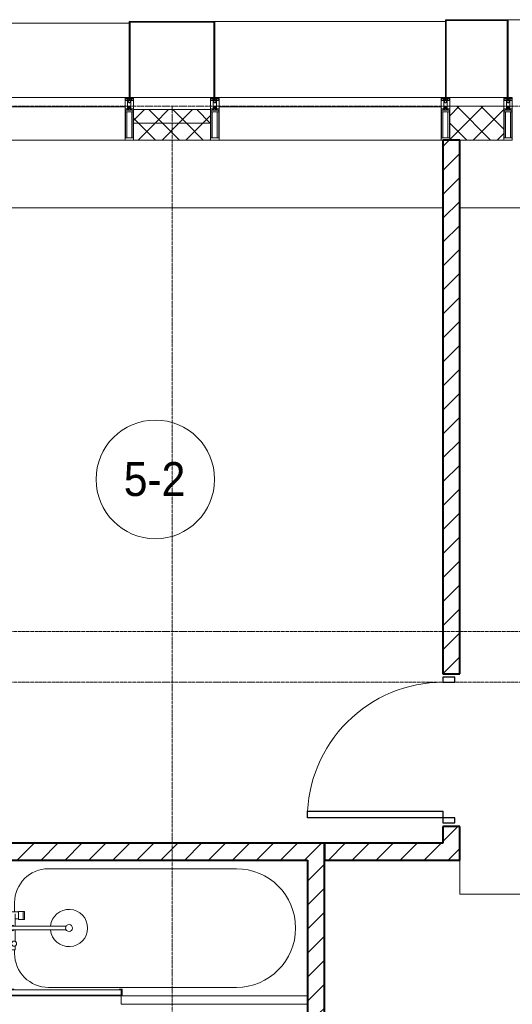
# Model space of a CAD drawing. Header units: millimetres. Extents: x 104173 to 188470, y 7718 to 222239.
# Tile 41 of 50: x 128650 to 131560, y 27800 to 33610. Entities that reach past the tile are written whole.
import ezdxf

# ---------------------------------------------------------------- set-up
doc = ezdxf.new("R2010")
doc.units = ezdxf.units.MM
doc.linetypes.add('ADSK_Линия сетки', pattern=[25, 20, -2.5, 0, -2.5])
doc.linetypes.add('Линия сетки', pattern=[25, 20, -2.5, 0, -2.5])
for name, color, linetype, lineweight in [('Двери', 7, 'Continuous', 18), ('Импосты витража', 7, 'Continuous', 18), ('Колонны', 7, 'Continuous', 18), ('Марки помещений', 7, 'Continuous', 20), ('Мебель', 7, 'Continuous', 18), ('Оси', 7, 'Continuous', 9), ('Панели витража', 7, 'Continuous', 18), ('Перекрытия', 7, 'Continuous', 18), ('Сантехнические приборы', 7, 'Continuous', 18), ('Стены', 7, 'Continuous', 18), ('Стены разрез', 7, 'Continuous', 40), ('Стены штриховка', 7, 'Continuous', 40), ('Элементы узлов', 7, 'Continuous', 18)]:
    doc.layers.add(name, color=color, linetype=linetype, lineweight=lineweight)
doc.styles.add('Arial_2', font='arial.ttf', dxfattribs={"width": 0.9, "height": 200})
pattern_1 = [(45, (0, 0), (-70.71068, 70.71068), [])]
pattern_2 = [(45, (0, 0), (-70.71068, 70.71068), []), (135, (0, 0), (-70.71068, -70.71068), [])]

# ---------------------------------------------------------------- blocks, each defined once
blk = doc.blocks.new('MR_Ванна - Санузел с ванной_1800x800-2638737-МКСС_К4_L22_74_700_')
at = {"layer": 'Сантехнические приборы', "color": 253, "true_color": 0xaaaaaa}
for p, q in [((210, 800.1), (195, 800.1)), ((195, 800.1), (195, 760)), ((195, 760), (210, 760)), ((200, 765), (200, 795.1)), ((200, 795.1), (210, 795.1)), ((200, 795.1), (200, 765)), ((895, 795.1), (200, 795.1)), ((210, 765), (200, 765)), ((200, 765), (895, 765)), ((210, 795.1), (210, 800.1)), ((210, 800), (885, 800)), ((210, 760), (210, 765)), ((895, 765), (835, 765)), ((835, 765), (835, 760)), ((835, 760), (900, 760)), ((900, 800), (885, 800)), ((885, 800), (885, 795.1)), ((885, 795.1), (895, 795.1)), ((895, 795.1), (895, 765)), ((895, 765), (895, 795.1)), ((900, 760), (900, 800)), ((900, 760), (900, 509.8)), ((630, 750), (-480, 750)), ((826.3, 529.1), (858, 529.1)), ((826.3, 505.7), (826.3, 529.1)), ((830, 529.1), (830, 550)), ((858, 529.1), (858, 411.3)), ((826.3, 411.3), (826.3, 478.7)), ((858, 493.3), (866, 493.3)), ((858, 466.4), (858, 493.3)), ((866, 466.4), (858, 466.4)), ((866, 496), (880, 496)), ((866, 464), (866, 496)), ((866, 493.3), (866, 466.4)), ((880, 509.8), (900, 509.8)), ((880, 450), (880, 509.8)), ((880, 496), (880, 464)), ((900, 509.8), (900, 450)), ((524.9, 411.3), (880, 411.3)), ((880, 464), (866, 464)), ((900, 450), (880, 450)), ((880, 411.3), (880, 388.7)), ((900, 450), (900, 360)), ((880, 388.7), (524.9, 388.7)), ((770.9, 301.9), (770.9, 348.9)), ((770.9, 348.9), (780, 348.9)), ((780, 301.9), (780, 348.9)), ((780, 348.9), (807.5, 348.9)), ((780, 348.9), (780, 301.9)), ((807.5, 348.9), (807.5, 301.9)), ((826.3, 316.7), (826.3, 388.7)), ((858, 388.7), (858, 316.7)), ((880, 300.2), (880, 360)), ((880, 360), (900, 360)), ((900, 360), (900, 300.2)), ((780, 301.9), (770.9, 301.9)), ((807.5, 301.9), (780, 301.9)), ((807.5, 303.8), (807.5, 346.6)), ((807.5, 346.6), (826.3, 346.6)), ((858, 303.8), (807.5, 303.8)), ((830, 250), (830, 303.8)), ((858, 316.7), (858, 343.6)), ((858, 343.6), (866, 343.6)), ((858, 316.7), (858, 303.8)), ((866, 316.7), (858, 316.7)), ((866, 314), (866, 346)), ((866, 346), (880, 346)), ((866, 343.6), (866, 316.7)), ((880, 314), (866, 314)), ((880, 346), (880, 314)), ((900, 300.2), (880, 300.2)), ((900, 300.2), (900, 0)), ((-480, 50), (630, 50))]:
    blk.add_line(p, q, dxfattribs=at)
for centre, radius, start, end in [((-480, 400), 350, 90, 270), ((630, 550), 200, 360, 90), ((508.5, 400), 110, 5.91598, 354.08402), ((832.8, 492.2), 15, 90, 270), ((832.8, 492.2), 15, 244.04828, 115.95172), ((832.8, 492.2), 15, 270, 90), ((508.5, 400), 20, 90, 270), ((508.5, 400), 20, 270, 90), ((508.5, 400), 20, 325.4667, 34.5333), ((843.9, 400), 15.5, 47.00933, 132.99067), ((843.9, 400), 15.5, 227.00933, 312.99067), ((630, 250), 200, 270, 360)]:
    blk.add_arc(centre, radius, start, end, dxfattribs=at)
blk = doc.blocks.new('MR_Зона обслуживания - MR_Зона обслуживания-2638739-МКСС_К4_L22_74_700_')
at = {"layer": 'Мебель', "lineweight": 9}
for p, q in [((550, 50), (-550, 50)), ((-550, 0), (545.1, 0)), ((550, 0.1), (550, 50))]:
    blk.add_line(p, q, dxfattribs=at)
blk = doc.blocks.new('A_DOR_Door - Вн_3_Одинарная_900x2100-3250834-МКСС_К4_L22_74_700_')
at = {"layer": 'Двери', "color": 253, "lineweight": 30, "true_color": 0xaaaaaa}
for p, q in [((-400, 50), (-400, 850)), ((-400, 850), (-360, 850)), ((-400, 50), (-400, 850)), ((-360, 850), (-360, 50)), ((-430, 50), (-430, -20)), ((-400, 50), (-430, 50)), ((-360, 50), (-400, 50)), ((-400, -20), (-400, 50)), ((430, 50), (400, 50)), ((400, 50), (400, -20)), ((430, -20), (430, 50)), ((-430, -20), (-400, -20)), ((400, -20), (430, -20))]:
    blk.add_line(p, q, dxfattribs=at)
at = {"layer": 'Двери', "color": 254, "lineweight": 9, "true_color": 0xd4d4d4}
blk.add_arc((-400, 50), 800, 360, 90, dxfattribs=at)
blk = doc.blocks.new('135_SLK_K4_AR_rvt-1-МКСС_К4_L22_74_700_')
at = {"layer": 'Стены разрез', "lineweight": 9, "true_color": 0xaaaaaa}
h = blk.add_hatch(dxfattribs=at)
h.set_pattern_fill('FP_3', color=253, style=0, pattern_type=2)
h.set_pattern_definition(pattern_1)
h.paths.add_polyline_path([(131250, 28650), (131250, 28850), (131150, 28850), (131150, 28650)])
h.paths.add_polyline_path([(131150, 29750), (131250, 29750), (131250, 32900), (131150, 32900), (131150, 31326.9)])
h = blk.add_hatch(dxfattribs=at)
h.set_pattern_fill('FP_3', color=253, style=0, pattern_type=2)
h.set_pattern_definition(pattern_1)
h.paths.add_polyline_path([(130350, 28650), (130350, 28750), (128500, 28750), (128500, 28650), (129795.1, 28650)])
h = blk.add_hatch(dxfattribs=at)
h.set_pattern_fill('FP_3', color=253, style=0, pattern_type=2)
h.set_pattern_definition(pattern_1)
h.paths.add_polyline_path([(130450, 26300), (130450, 26950), (130350, 26950), (130350, 26300)])
h.paths.add_polyline_path([(130450, 27750), (130450, 28750), (130350, 28750), (130350, 27750)])
h = blk.add_hatch(dxfattribs=at)
h.set_pattern_fill('FP_3', color=253, style=0, pattern_type=2)
h.set_pattern_definition(pattern_1)
h.paths.add_polyline_path([(130450, 28650), (131150, 28650), (131150, 28750), (130450, 28750)])
at = {"layer": 'Перекрытия', "color": 253, "true_color": 0xaaaaaa}
for p, q in [((131150, 32500), (128000, 32500)), ((136150, 32500), (131250, 32500))]:
    blk.add_line(p, q, dxfattribs=at)
at = {"layer": 'Стены', "color": 253, "true_color": 0xaaaaaa}
for p, q in [((131250.8, 28700), (131250, 28700)), ((131250, 28450.4), (131250, 28650)), ((131250.8, 28700), (131250.8, 28450.4)), ((131250, 28450.4), (131250, 28449.6)), ((132450, 28449.6), (131250, 28449.6)), ((131250.8, 28450.4), (132450, 28450.4))]:
    blk.add_line(p, q, dxfattribs=at)
at = {"layer": 'Стены разрез', "color": 253, "true_color": 0xaaaaaa}
for p, q in [((131250, 32900), (131150, 32900)), ((131150, 32900), (131150, 29750)), ((131250, 29750), (131250, 32900)), ((131150, 29750), (131250, 29750)), ((131250, 28850), (131150, 28850)), ((131150, 28850), (131150, 28750)), ((131250, 28650), (131250, 28850)), ((130350, 28750), (128500, 28750)), ((130450, 28750), (130350, 28750)), ((130450, 27750), (130450, 28750)), ((131150, 28750), (130450, 28750)), ((130450, 28750), (130450, 28650)), ((128500, 28650), (130350, 28650)), ((130350, 28650), (130350, 27750)), ((130450, 28650), (131150, 28650)), ((131150, 28650), (131250, 28650))]:
    blk.add_line(p, q, dxfattribs=at)
at = {"layer": 'Двери', "color": 253, "lineweight": 18, "true_color": 0xaaaaaa, "rotation": 90}
blk.add_blockref('A_DOR_Door - Вн_3_Одинарная_900x2100-3250834-МКСС_К4_L22_74_700_', (131200, 29300), dxfattribs=at)
at = {"layer": 'Мебель', "color": 253, "lineweight": 18, "true_color": 0xaaaaaa, "rotation": 180}
blk.add_blockref('MR_Зона обслуживания - MR_Зона обслуживания-2638739-МКСС_К4_L22_74_700_', (129800, 27850), dxfattribs=at)
at = {"layer": 'Сантехнические приборы', "color": 253, "lineweight": 18, "true_color": 0xaaaaaa, "rotation": 180}
blk.add_blockref('MR_Ванна - Санузел с ванной_1800x800-2638737-МКСС_К4_L22_74_700_', (129450, 28650), dxfattribs=at)
blk = doc.blocks.new('System Panel - A_PAN_Glass-7513417-МКСС_К4_L22_74_700_')
at = {"layer": 'Панели витража', "color": 253, "lineweight": 5, "true_color": 0xaaaaaa}
for p, q in [((656.25, 0), (-656.25, 0)), ((-656.25, 0), (-656.25, -55)), ((656.25, -55), (656.25, 0)), ((-656.25, -55), (656.25, -55))]:
    blk.add_line(p, q, dxfattribs=at)
blk = doc.blocks.new('Rectangular Mullion - R_StandardFrame_50Wx250H-5816490-МКСС_К4_L22_74_700_')
at = {"layer": 'Импосты витража', "color": 253, "lineweight": 5, "true_color": 0xaaaaaa}
blk.add_line((134740, 32900), (133427.5, 32900), dxfattribs=at)
blk = doc.blocks.new('Rectangular Mullion - 50Wx250H-2623690-МКСС_К4_L22_74_700_')
at = {"layer": 'Элементы узлов', "color": 253, "lineweight": 5, "true_color": 0xaaaaaa}
for p, q in [((-25, 65.2), (-25, 250)), ((-25, 250), (0, 250)), ((-23, 237.3), (0, 237.3)), ((-23, 237.3), (-23, 73.6)), ((-14.9, 84), (-14.9, 237.3)), ((25, 250), (0, 250)), ((23, 237.3), (0, 237.3)), ((14.9, 84), (14.9, 237.3)), ((23, 237.3), (23, 73.6)), ((25, 65.2), (25, 250)), ((-14, 65.2), (-25, 65.2)), ((0, 84), (-23, 84)), ((-0.5, 73.6), (-23, 73.6)), ((-14, 71.3), (-14, 65.2)), ((-10, 71.3), (-14, 71.3)), ((-10, 53), (-10, 71.3)), ((-7, 65.2), (-5.9, 67.3)), ((-7, 65.2), (-7, 54.7)), ((-4.1, 67.3), (-5.9, 67.3)), ((-4.1, 67.3), (-2.9, 65.1)), ((-2.9, 65.1), (-2.9, 54.6)), ((0, 84), (23, 84)), ((0.5, 73.6), (23, 73.6)), ((4.1, 67.3), (2.9, 65.1)), ((2.9, 65.1), (2.9, 54.6)), ((4.1, 67.3), (5.9, 67.3)), ((7, 65.2), (5.9, 67.3)), ((7, 65.2), (7, 54.7)), ((10, 71.3), (14, 71.3)), ((10, 53), (10, 71.3)), ((14, 71.3), (14, 65.2)), ((14, 65.2), (25, 65.2)), ((-23.8, 14.6), (-25, 14.2)), ((-25, 0), (-25, 14.2)), ((-22.3, 17), (-23.8, 17)), ((-23.8, 17), (-23.8, 14.6)), ((-22.5, 10.6), (-23.8, 14.6)), ((-22.5, 10.6), (-23.7, 9.9)), ((-23.7, 1.3), (-23.7, 9.9)), ((-23.7, 1.3), (-11.8, 1.3)), ((-23.2, 10.2), (-22.5, 8)), ((-22.5, 8), (-22.5, 4.5)), ((-21.3, 4.5), (-22.5, 4.5)), ((-22.3, 17), (-22.3, 16)), ((-22.3, 16), (-21.3, 16)), ((-19, 17.6), (-21.3, 16)), ((-21.3, 4.5), (-21.3, 6.5)), ((-21.3, 6.5), (-14.2, 6.5)), ((-18.4, 16.6), (-19, 17.6)), ((-7.4, 16.6), (-18.4, 16.6)), ((-14.2, 6.5), (-14.2, 4.5)), ((-13.2, 4.5), (-14.2, 4.5)), ((-13.2, 4.5), (-12.2, 7.2)), ((-12.7, 7.6), (-11.3, 11.4)), ((-12.7, 7.6), (-11.8, 6.9)), ((-12.2, 9), (-12.2, 14.8)), ((-12.2, 14.8), (0, 14.8)), ((-11.8, 1.3), (-11.8, 6.9)), ((-10.5, 11.2), (-11.3, 11.4)), ((-10.5, 1.5), (-10.5, 11.2)), ((-4.8, 1.5), (-10.5, 1.5)), ((-8.7, 53), (-10, 53)), ((-10, 53), (-10, 17)), ((-10, 17), (-7.5, 17)), ((-8.7, 53), (-7, 54.7)), ((-8.5, 23), (-1.5, 30)), ((-8.5, 18.5), (-8.5, 23)), ((-7.5, 18.5), (-8.5, 18.5)), ((-7.5, 17), (-7.5, 18.5)), ((-7.4, 18), (-7.4, 16.6)), ((-2.6, 18), (-7.4, 18)), ((0, 8), (-4.8, 8)), ((-4.8, 1.5), (-4.8, 8)), ((-1.3, 53), (-2.9, 54.6)), ((-2.6, 18), (-2.6, 16.8)), ((-2.6, 16.8), (0, 16.8)), ((-1.5, 30), (0, 30)), ((0, 53), (-1.3, 53)), ((0, 53), (1.3, 53)), ((1.5, 30), (0, 30)), ((2.6, 16.8), (0, 16.8)), ((0, 14.8), (0, 16.8)), ((0, 14.8), (0, 16.8)), ((12.2, 14.8), (0, 14.8)), ((0, 0), (0, 8)), ((0, 8), (4.8, 8)), ((0, 0), (0, 8)), ((1.3, 53), (2.9, 54.6)), ((8.5, 23), (1.5, 30)), ((2.6, 18), (2.6, 16.8)), ((2.6, 18), (7.4, 18)), ((4.8, 1.5), (4.8, 8)), ((4.8, 1.5), (10.5, 1.5)), ((8.7, 53), (7, 54.7)), ((7.4, 18), (7.4, 16.6)), ((7.4, 16.6), (18.4, 16.6)), ((7.5, 18.5), (8.5, 18.5)), ((7.5, 17), (7.5, 18.5)), ((10, 17), (7.5, 17)), ((8.5, 18.5), (8.5, 23)), ((8.7, 53), (10, 53)), ((10, 53), (10, 17)), ((10.5, 11.2), (11.3, 11.4)), ((10.5, 1.5), (10.5, 11.2)), ((12.7, 7.6), (11.3, 11.4)), ((12.7, 7.6), (11.8, 6.9)), ((11.8, 1.3), (11.8, 6.9)), ((23.7, 1.3), (11.8, 1.3)), ((12.2, 9), (12.2, 14.8)), ((13.2, 4.5), (12.2, 7.2)), ((13.2, 4.5), (14.2, 4.5)), ((21.3, 6.5), (14.2, 6.5)), ((14.2, 6.5), (14.2, 4.5)), ((18.4, 16.6), (19, 17.6)), ((19, 17.6), (21.3, 16)), ((22.3, 16), (21.3, 16)), ((21.3, 4.5), (21.3, 6.5)), ((21.3, 4.5), (22.5, 4.5)), ((22.3, 17), (22.3, 16)), ((22.3, 17), (23.8, 17)), ((22.5, 10.6), (23.8, 14.6)), ((22.5, 10.6), (23.7, 9.9)), ((23.2, 10.2), (22.5, 8)), ((22.5, 8), (22.5, 4.5)), ((23.7, 1.3), (23.7, 9.9)), ((23.8, 17), (23.8, 14.6)), ((23.8, 14.6), (25, 14.2)), ((25, 0), (25, 14.2)), ((-25, 0), (0, 0)), ((25, 0), (0, 0))]:
    blk.add_line(p, q, dxfattribs=at)
for centre, start, end in [((-0.5, 73.1), 360, 90), ((0.5, 73.1), 90, 180)]:
    blk.add_arc(centre, 0.5, start, end, dxfattribs=at)
blk = doc.blocks.new('Rectangular Mullion - R_StandardFrame_50Wx250H-V45-МКСС_К4_L22_74_700_')
at = {"layer": 'Импосты витража', "color": 253, "lineweight": 5, "true_color": 0xaaaaaa}
for p, q in [((-25, 0), (-25, 250)), ((-25, 250), (25, 250)), ((25, 250), (25, 0)), ((0, 0), (-25, 0)), ((25, 0), (5, 0))]:
    blk.add_line(p, q, dxfattribs=at)
blk = doc.blocks.new('Rectangular Mullion - R_StandardFrame_50Wx250H-V44-МКСС_К4_L22_74_700_')
at = {"layer": 'Импосты витража', "color": 253, "lineweight": 5, "true_color": 0xaaaaaa}
for p, q in [((-25, 0), (-25, 250)), ((-25, 250), (25, 250)), ((25, 250), (25, 0)), ((-5, 0), (-25, 0)), ((25, 0), (0, 0))]:
    blk.add_line(p, q, dxfattribs=at)
blk = doc.blocks.new('Rectangular Mullion - R_StandardFrame_50Wx250H-V46-МКСС_К4_L22_74_700_')
at = {"layer": 'Импосты витража', "color": 253, "lineweight": 5, "true_color": 0xaaaaaa}
blk.add_line((129272.5, 32900), (128000, 32900), dxfattribs=at)
blk = doc.blocks.new('Rectangular Mullion - R_StandardFrame_50Wx250H-7516606-МКСС_К4_L22_74_700_')
at = {"layer": 'Импосты витража', "color": 253, "lineweight": 5, "true_color": 0xaaaaaa}
for p, q in [((-25, 0), (-25, 250)), ((-25, 250), (25, 250)), ((25, 250), (25, 0)), ((-5, 0), (-25, 0)), ((25, 0), (0, 0))]:
    blk.add_line(p, q, dxfattribs=at)
blk = doc.blocks.new('A_SLK_PAN_Type1 - Прямой тип панели-6538372-МКСС_К4_L22_74_700_')
at = {"layer": 'Колонны', "lineweight": 5}
for p, q in [((-247.5, 0), (-252.5, 0)), ((-252.5, 0), (-252.5, -450)), ((-247.5, -445), (-247.5, 0)), ((227.5, 0), (-227.5, 0)), ((247.5, 0), (247.5, -445)), ((252.5, 0), (247.5, 0)), ((252.5, -450), (252.5, 0)), ((-252.5, -450), (252.5, -450)), ((247.5, -445), (-247.5, -445))]:
    blk.add_line(p, q, dxfattribs=at)
blk = doc.blocks.new('A_SLK_PAN_Type1 - Прямой тип панели-6538373-МКСС_К4_L22_74_700_')
at = {"layer": 'Колонны', "lineweight": 5}
for p, q in [((-180, 0), (-185, 0)), ((-185, 0), (-185, -460)), ((-180, -455), (-180, 0)), ((160, 0), (-160, 0)), ((180, 0), (180, -455)), ((185, 0), (180, 0)), ((185, -460), (185, 0)), ((-185, -460), (185, -460)), ((180, -455), (-180, -455))]:
    blk.add_line(p, q, dxfattribs=at)
blk = doc.blocks.new('A_OGR_PAN_Отлив - A_OGR_PAN_Отлив-6266136-МКСС_К4_L22_74_700_')
at = {"layer": 'Колонны', "color": 253, "lineweight": 5, "true_color": 0xaaaaaa}
blk.add_line((681.25, 460), (-681.25, 460), dxfattribs=at)
blk = doc.blocks.new('A_OGR_PAN_Отлив - A_OGR_PAN_Отлив-6265509-МКСС_К4_L22_74_700_')
at = {"layer": 'Колонны', "color": 253, "lineweight": 5, "true_color": 0xaaaaaa}
blk.add_line((681.25, 450), (-681.25, 450), dxfattribs=at)
blk = doc.blocks.new('A_OGR_PAN_Отлив - A_OGR_PAN_Отлив-6265599-МКСС_К4_L22_74_700_')
at = {"layer": 'Колонны', "color": 253, "lineweight": 5, "true_color": 0xaaaaaa}
blk.add_line((681.25, 440), (-681.25, 440), dxfattribs=at)
blk = doc.blocks.new('135_SLK_K4_AR_FCD_rvt-1-МКСС_К4_L22_74_700_')
at = {"layer": 'Стены разрез', "lineweight": 5, "true_color": 0xaaaaaa}
h = blk.add_hatch(dxfattribs=at)
h.set_pattern_fill('FP_4', color=253, style=0, pattern_type=2)
h.set_pattern_definition(pattern_2)
h.paths.add_polyline_path([(129777.5, 33000), (129777.5, 33080), (129322.5, 33080), (129322.5, 33000)])
h = blk.add_hatch(dxfattribs=at)
h.set_pattern_fill('FP_4', color=253, style=0, pattern_type=2)
h.set_pattern_definition(pattern_2)
h.paths.add_polyline_path([(131510, 32900), (131510, 33100), (131190, 33100), (131190, 32900)])
h = blk.add_hatch(dxfattribs=at)
h.set_pattern_fill('FP_4', color=253, style=0, pattern_type=2)
h.set_pattern_definition(pattern_2)
h.paths.add_polyline_path([(129777.5, 32900), (129777.5, 33000), (129322.5, 33000), (129322.5, 32900)])
at = {"layer": 'Стены разрез', "color": 253, "lineweight": 9, "true_color": 0xaaaaaa}
for p, q in [((129777.5, 33080), (129322.5, 33080)), ((129322.5, 33080), (129322.5, 32900)), ((129777.5, 32900), (129777.5, 33080)), ((131510, 33100), (131190, 33100)), ((131190, 33100), (131190, 32900)), ((131510, 32900), (131510, 33100)), ((129322.5, 32900), (129777.5, 32900)), ((131190, 32900), (131510, 32900))]:
    blk.add_line(p, q, dxfattribs=at)
at = {"layer": 'Стены штриховка', "color": 253, "lineweight": 9, "true_color": 0xaaaaaa}
blk.add_line((129777.5, 33000), (129322.5, 33000), dxfattribs=at)
at = {"layer": 'Импосты витража', "color": 253, "lineweight": 5, "true_color": 0xaaaaaa, "extrusion": (0, 0, -1), "rotation": 180}
for name, p in [('Rectangular Mullion - 50Wx250H-2623690-МКСС_К4_L22_74_700_', (-129297.5, 33150)), ('Rectangular Mullion - R_StandardFrame_50Wx250H-V45-МКСС_К4_L22_74_700_', (-129297.5, 33150)), ('Rectangular Mullion - 50Wx250H-2623690-МКСС_К4_L22_74_700_', (-129802.5, 33150)), ('Rectangular Mullion - R_StandardFrame_50Wx250H-V44-МКСС_К4_L22_74_700_', (-129802.5, 33150)), ('Rectangular Mullion - 50Wx250H-2623690-МКСС_К4_L22_74_700_', (-131165, 33150)), ('Rectangular Mullion - R_StandardFrame_50Wx250H-V45-МКСС_К4_L22_74_700_', (-131165, 33150)), ('Rectangular Mullion - 50Wx250H-2623690-МКСС_К4_L22_74_700_', (-131535, 33150)), ('Rectangular Mullion - R_StandardFrame_50Wx250H-7516606-МКСС_К4_L22_74_700_', (-131535, 33150))]:
    blk.add_blockref(name, p, dxfattribs=at)
at = {"layer": 'Импосты витража', "color": 253, "lineweight": 5, "true_color": 0xaaaaaa}
for name, p in [('Rectangular Mullion - R_StandardFrame_50Wx250H-V46-МКСС_К4_L22_74_700_', (0, 0)), ('Rectangular Mullion - R_StandardFrame_50Wx250H-5816490-МКСС_К4_L22_74_700_', (-3600, 0))]:
    blk.add_blockref(name, p, dxfattribs=at)
at = {"layer": 'Колонны', "color": 253, "lineweight": 5, "true_color": 0xaaaaaa}
for name, p in [('A_OGR_PAN_Отлив - A_OGR_PAN_Отлив-6265599-МКСС_К4_L22_74_700_', (128616.3, 33150)), ('A_OGR_PAN_Отлив - A_OGR_PAN_Отлив-6265509-МКСС_К4_L22_74_700_', (130483.8, 33150)), ('A_OGR_PAN_Отлив - A_OGR_PAN_Отлив-6266136-МКСС_К4_L22_74_700_', (132216.3, 33150))]:
    blk.add_blockref(name, p, dxfattribs=at)
at = {"layer": 'Колонны', "color": 253, "lineweight": 5, "true_color": 0xaaaaaa, "rotation": 180}
for name, p in [('A_SLK_PAN_Type1 - Прямой тип панели-6538372-МКСС_К4_L22_74_700_', (129550, 33150)), ('A_SLK_PAN_Type1 - Прямой тип панели-6538373-МКСС_К4_L22_74_700_', (131350, 33150))]:
    blk.add_blockref(name, p, dxfattribs=at)
at = {"layer": 'Панели витража', "color": 253, "lineweight": 5, "true_color": 0xaaaaaa}
for p in [(128616.3, 33150), (130483.8, 33150)]:
    blk.add_blockref('System Panel - A_PAN_Glass-7513417-МКСС_К4_L22_74_700_', p, dxfattribs=at)
blk = doc.blocks.new('050_Марка_Помещение - Номер-620969-МКСС_К4_L22_74_700_')
at = {"layer": 'Марки помещений'}
blk.add_circle((0, 0), 3.5, dxfattribs=at)

msp = doc.modelspace()

# ---------------------------------------------------------------- linework, layer by layer
at = {"layer": 'Оси', "linetype": 'ADSK_Линия сетки'}
for p, q in [((136991.6, 33100), (104991.1, 33100)), ((136991.6, 30000), (106261.1, 30000)), ((136991.6, 29700), (104991.1, 29700))]:
    msp.add_line(p, q, dxfattribs=at)
at = {"layer": 'Оси', "linetype": 'Линия сетки'}
msp.add_line((129550, 12025.7), (129550, 33100), dxfattribs=at)

# ---------------------------------------------------------------- block references
at = {"lineweight": 5}
for name in ['135_SLK_K4_AR_FCD_rvt-1-МКСС_К4_L22_74_700_', '135_SLK_K4_AR_rvt-1-МКСС_К4_L22_74_700_']:
    msp.add_blockref(name, (0, 0), dxfattribs=at)
at = {"layer": 'Марки помещений', "xscale": 99.99999999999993, "yscale": 99.99999999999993, "zscale": 99.99999999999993}
msp.add_blockref('050_Марка_Помещение - Номер-620969-МКСС_К4_L22_74_700_', (129451.6, 30897.6), dxfattribs=at)

# ---------------------------------------------------------------- texts
at = {"layer": 'Марки помещений', "lineweight": 9, "insert": (129265, 30999.3), "char_height": 200, "width": 447.342, "attachment_point": 1, "style": 'Arial_2'}
msp.add_mtext('5-2', dxfattribs=at)

doc.saveas('drawing.dxf')
